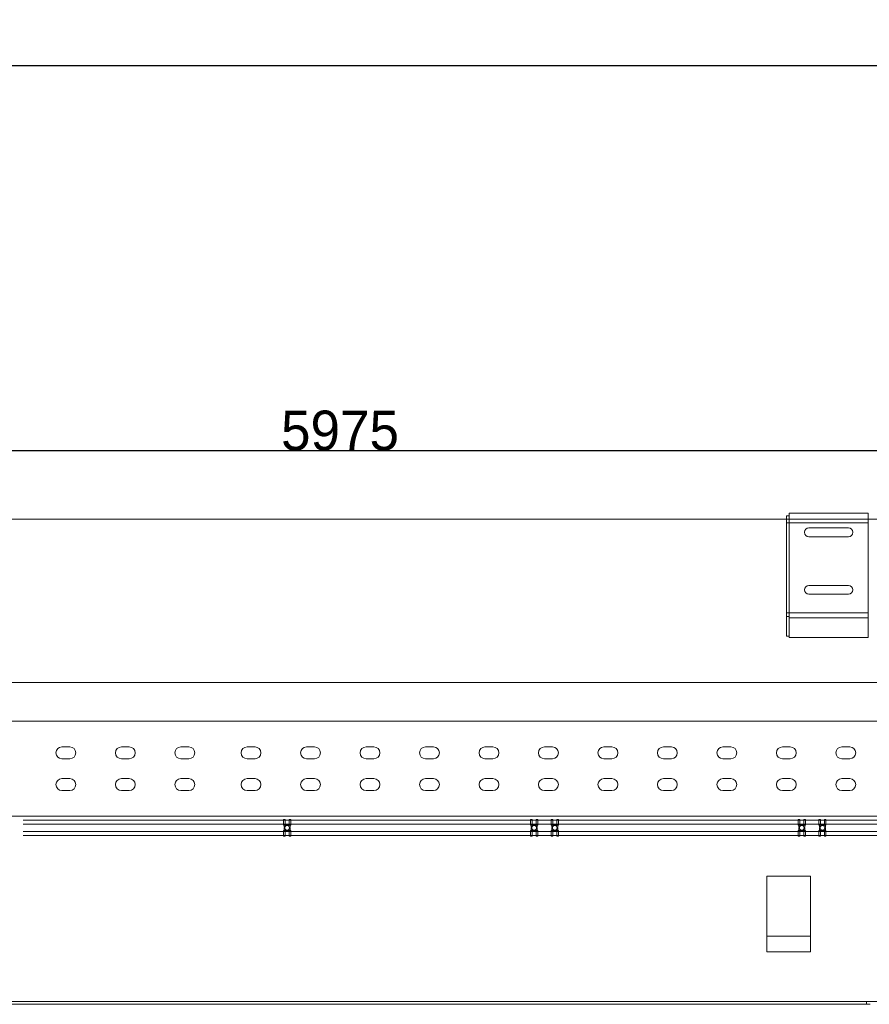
# Model space of a CAD drawing. Extents: x 0 to 59450, y 0 to 42050.
# Tile 68 of 256: x 15198 to 17341, y 20006 to 22489. Entities that reach past the tile are written whole.
import ezdxf

# ---------------------------------------------------------------- set-up
doc = ezdxf.new("R2010")
doc.units = 0
doc.header["$LTSCALE"] = 20
doc.header["$MEASUREMENT"] = 0
doc.layers.get('0').update_dxf_attribs({"linetype": 'CONTINUOUS'})
doc.layers.get('Defpoints').update_dxf_attribs({"linetype": 'CONTINUOUS'})
doc.layers.add('DXF0', color=7, linetype='CONTINUOUS')
doc.dimstyles.new('DXF001', dxfattribs={"dimtxt": 3.1, "dimasz": 2, "dimexe": 2, "dimexo": 0.8, "dimgap": 0.09, "dimtad": 1, "dimdsep": 46, "dimtxsty": 'STANDARD', "dimcen": 0.09, "dimazin": 2, "dimtfac": 0.645161, "dimtdec": 4, "dimtmove": 0, "dimatfit": 3, "dimfxl": 1, "dimtvp": 0.66129, "dimtolj": 1, "dimtzin": 0, "dimarcsym": 0})

# ---------------------------------------------------------------- blocks, each defined once
blk = doc.blocks.new('_OPEN')
at = {"color": 0, "linetype": 'ByBlock', "lineweight": -2}
for p, q in [((-1, 0.166667), (0, 0)), ((0, 0), (-1, -0.166667)), ((0, 0), (-1, 0))]:
    blk.add_line(p, q, dxfattribs=at)
blk = doc.blocks.new('*D17')
at = {"layer": 'Defpoints', "color": 0, "linetype": 'Continuous'}
for p in [(18819.9, 22372.8), (18819.9, 21029.5), (6469.9, 20984.5)]:
    blk.add_point(p, dxfattribs=at)
at = {"layer": 'DXF0', "color": 0, "linetype": 'Continuous', "lineweight": -2}
for p, q in [((6469.9, 20985.3), (6469.9, 22374.8)), ((6471.9, 22372.8), (18817.9, 22372.8)), ((18819.9, 21030.3), (18819.9, 22374.8))]:
    blk.add_line(p, q, dxfattribs=at)
at = {"layer": 'DXF0', "color": 0, "linetype": 'Continuous', "lineweight": -2, "xscale": 2, "yscale": 2, "zscale": 2, "rotation": 180}
blk.add_blockref('_OPEN', (6469.9, 22372.8), dxfattribs=at)
at = {"layer": 'DXF0', "color": 0, "linetype": 'Continuous', "lineweight": -2, "xscale": 2, "yscale": 2, "zscale": 2}
blk.add_blockref('_OPEN', (18819.9, 22372.8), dxfattribs=at)
at = {"layer": 'DXF0', "color": 0, "linetype": 'Continuous', "lineweight": 13, "insert": (12644.9, 22422.9), "char_height": 100, "attachment_point": 5}
blk.add_mtext('\\A1;12350', dxfattribs=at)
blk = doc.blocks.new('*D45')
at = {"color": 0, "linetype": 'Continuous', "lineweight": -2}
for p, q in [((12844.9, 21130.3), (12844.9, 21404.2)), ((12846.9, 21402.2), (18817.9, 21402.2)), ((18819.9, 21030.3), (18819.9, 21404.2))]:
    blk.add_line(p, q, dxfattribs=at)
at = {"layer": 'Defpoints', "color": 0, "linetype": 'Continuous'}
for p in [(18819.9, 21402.2), (12844.9, 21129.5), (18819.9, 21029.5)]:
    blk.add_point(p, dxfattribs=at)
at = {"color": 0, "linetype": 'Continuous', "lineweight": -2, "xscale": 2, "yscale": 2, "zscale": 2, "rotation": 180}
blk.add_blockref('_OPEN', (12844.9, 21402.2), dxfattribs=at)
at = {"color": 0, "linetype": 'Continuous', "lineweight": -2, "xscale": 2, "yscale": 2, "zscale": 2}
blk.add_blockref('_OPEN', (18819.9, 21402.2), dxfattribs=at)
at = {"color": 0, "linetype": 'Continuous', "lineweight": 13, "insert": (16006.3, 21452.3), "char_height": 100, "attachment_point": 5}
blk.add_mtext('\\A1;\\A1;5975', dxfattribs=at)

msp = doc.modelspace()

# ---------------------------------------------------------------- linework, layer by layer
at = {"color": 3, "linetype": 'Continuous', "lineweight": 13}
for p, q in [((7536.52, 21229.52), (16521.935, 21229.52)), ((18469.935, 21229.52), (15261.662, 21229.52)), ((17132.664, 21229.52), (16571.934, 21229.52)), ((17138.664, 21238.036), (17132.664, 21238.036)), ((17132.664, 21220.036), (17132.664, 21238.036)), ((17138.664, 21244.036), (17338.664, 21244.036)), ((17138.664, 21244.036), (17138.664, 21220.036)), ((17338.664, 21220.036), (17338.664, 21244.036)), ((17132.664, 20992.859), (17132.664, 21220.036)), ((17138.664, 21220.036), (17132.664, 21220.036)), ((17138.664, 21220.036), (17138.664, 20992.859)), ((17138.664, 21220.036), (17338.664, 21220.036)), ((17188.664, 21207.036), (17288.664, 21207.036)), ((17338.664, 20992.859), (17338.664, 21220.036)), ((17288.664, 21185.036), (17188.664, 21185.036)), ((17188.664, 21062.036), (17288.664, 21062.036)), ((17288.664, 21040.036), (17188.664, 21040.036)), ((17132.664, 20983.859), (17132.664, 20992.859)), ((17138.664, 20992.859), (17132.664, 20992.859)), ((17132.664, 20933.825), (17132.664, 20983.859)), ((17132.664, 20983.859), (17138.664, 20983.859)), ((17138.664, 20992.859), (17138.664, 20980.859)), ((17138.664, 20992.859), (17338.664, 20992.859)), ((17138.664, 20980.859), (17138.664, 20930.825)), ((17338.664, 20980.859), (17138.664, 20980.859)), ((17338.664, 20980.859), (17338.664, 20992.859)), ((17338.664, 20930.825), (17338.664, 20980.859)), ((17138.664, 20933.825), (17132.664, 20933.825)), ((17138.664, 20930.825), (17338.664, 20930.825)), ((7769.435, 20817.02), (16498.124, 20817.02)), ((18469.936, 20817.02), (14518.746, 20817.02)), ((13663.935, 20720.02), (18105.935, 20720.02)), ((15324.935, 20655.02), (15304.935, 20655.02)), ((15474.935, 20655.02), (15454.935, 20655.02)), ((15624.935, 20655.02), (15604.935, 20655.02)), ((15791.935, 20655.02), (15771.935, 20655.02)), ((15941.935, 20655.02), (15921.935, 20655.02)), ((16091.935, 20655.02), (16071.935, 20655.02)), ((16241.935, 20655.02), (16221.935, 20655.02)), ((16391.935, 20655.02), (16371.935, 20655.02)), ((16541.935, 20655.02), (16521.935, 20655.02)), ((16691.935, 20655.02), (16671.935, 20655.02)), ((16841.935, 20655.02), (16821.935, 20655.02)), ((16991.935, 20655.02), (16971.935, 20655.02)), ((17141.935, 20655.02), (17121.935, 20655.02)), ((17291.935, 20655.02), (17271.935, 20655.02)), ((15304.935, 20625.02), (15324.935, 20625.02)), ((15454.935, 20625.02), (15474.935, 20625.02)), ((15604.935, 20625.02), (15624.935, 20625.02)), ((15771.935, 20625.02), (15791.935, 20625.02)), ((15921.935, 20625.02), (15941.935, 20625.02)), ((16071.935, 20625.02), (16091.935, 20625.02)), ((16221.935, 20625.02), (16241.935, 20625.02)), ((16371.935, 20625.02), (16391.935, 20625.02)), ((16521.935, 20625.02), (16541.935, 20625.02)), ((16671.935, 20625.02), (16691.935, 20625.02)), ((16821.935, 20625.02), (16841.935, 20625.02)), ((16971.935, 20625.02), (16991.935, 20625.02)), ((17121.935, 20625.02), (17141.935, 20625.02)), ((17271.935, 20625.02), (17291.935, 20625.02)), ((15324.935, 20575.02), (15304.935, 20575.02)), ((15474.935, 20575.02), (15454.935, 20575.02)), ((15624.935, 20575.02), (15604.935, 20575.02)), ((15791.935, 20575.02), (15771.935, 20575.02)), ((15941.935, 20575.02), (15921.935, 20575.02)), ((16091.935, 20575.02), (16071.935, 20575.02)), ((16241.935, 20575.02), (16221.935, 20575.02)), ((16391.935, 20575.02), (16371.935, 20575.02)), ((16541.935, 20575.02), (16521.935, 20575.02)), ((16691.935, 20575.02), (16671.935, 20575.02)), ((16841.935, 20575.02), (16821.935, 20575.02)), ((16991.935, 20575.02), (16971.935, 20575.02)), ((17141.935, 20575.02), (17121.935, 20575.02)), ((17291.935, 20575.02), (17271.935, 20575.02)), ((15304.935, 20545.02), (15324.935, 20545.02)), ((15454.935, 20545.02), (15474.935, 20545.02)), ((15604.935, 20545.02), (15624.935, 20545.02)), ((15771.935, 20545.02), (15791.935, 20545.02)), ((15921.935, 20545.02), (15941.935, 20545.02)), ((16071.935, 20545.02), (16091.935, 20545.02)), ((16221.935, 20545.02), (16241.935, 20545.02)), ((16371.935, 20545.02), (16391.935, 20545.02)), ((16521.935, 20545.02), (16541.935, 20545.02)), ((16671.935, 20545.02), (16691.935, 20545.02)), ((16821.935, 20545.02), (16841.935, 20545.02)), ((16971.935, 20545.02), (16991.935, 20545.02)), ((17121.935, 20545.02), (17141.935, 20545.02)), ((17271.935, 20545.02), (17291.935, 20545.02)), ((13663.935, 20480.02), (18095.935, 20480.02)), ((15863.935, 20470.02), (15206.935, 20470.02)), ((15863.935, 20460.02), (15206.935, 20460.02)), ((16486.935, 20470.02), (15829.935, 20470.02)), ((16486.935, 20460.02), (15829.935, 20460.02)), ((15863.935, 20458.02), (15863.935, 20472.02)), ((15863.935, 20472.02), (15867.935, 20472.02)), ((15867.935, 20458.02), (15863.935, 20458.02)), ((15865.435, 20453.42), (15865.435, 20458.021)), ((15867.935, 20472.02), (15867.935, 20458.02)), ((15867.935, 20459.42), (15877.935, 20459.42)), ((15867.937, 20470.62), (15877.935, 20470.62)), ((15877.935, 20472.02), (15877.935, 20458.02)), ((15877.935, 20472.02), (15881.935, 20472.02)), ((15877.935, 20458.02), (15881.935, 20458.02)), ((15880.435, 20453.42), (15880.435, 20458.021)), ((15881.935, 20458.02), (15881.935, 20472.02)), ((16538.935, 20470.02), (15881.935, 20470.02)), ((16538.935, 20460.02), (15881.935, 20460.02)), ((16486.935, 20458.02), (16486.935, 20472.02)), ((16486.935, 20472.02), (16490.935, 20472.02)), ((16490.935, 20458.02), (16486.935, 20458.02)), ((16488.435, 20453.42), (16488.435, 20458.021)), ((16490.934, 20470.62), (16500.936, 20470.62)), ((16490.935, 20472.02), (16490.935, 20458.02)), ((16490.935, 20459.42), (16500.935, 20459.42)), ((16500.935, 20472.02), (16500.935, 20458.02)), ((16500.935, 20472.02), (16504.935, 20472.02)), ((16500.935, 20458.02), (16504.935, 20458.02)), ((16503.435, 20453.42), (16503.435, 20458.021)), ((16504.935, 20458.02), (16504.935, 20472.02)), ((17161.935, 20470.02), (16504.935, 20470.02)), ((17161.935, 20460.02), (16504.935, 20460.02)), ((16538.935, 20458.02), (16538.935, 20472.02)), ((16538.935, 20472.02), (16542.935, 20472.02)), ((16542.935, 20458.02), (16538.935, 20458.02)), ((16540.435, 20453.42), (16540.435, 20458.021)), ((16542.935, 20472.02), (16542.935, 20458.02)), ((16542.935, 20470.62), (16552.933, 20470.62)), ((16542.935, 20459.42), (16552.935, 20459.42)), ((16552.935, 20472.02), (16552.935, 20458.02)), ((16552.935, 20472.02), (16556.935, 20472.02)), ((16552.935, 20458.02), (16556.935, 20458.02)), ((16555.435, 20453.42), (16555.435, 20458.02)), ((16556.935, 20458.02), (16556.935, 20472.02)), ((17213.935, 20470.02), (16556.935, 20470.02)), ((17213.935, 20460.02), (16556.935, 20460.02)), ((17161.935, 20458.02), (17161.935, 20472.02)), ((17161.935, 20472.02), (17165.935, 20472.02)), ((17165.935, 20458.02), (17161.935, 20458.02)), ((17163.435, 20453.42), (17163.435, 20458.021)), ((17165.935, 20472.02), (17165.935, 20458.02)), ((17165.935, 20459.42), (17175.935, 20459.42)), ((17165.937, 20470.62), (17175.935, 20470.62)), ((17175.935, 20472.02), (17175.935, 20458.02)), ((17175.935, 20472.02), (17179.935, 20472.02)), ((17175.935, 20458.02), (17179.935, 20458.02)), ((17178.435, 20453.42), (17178.435, 20458.02)), ((17179.935, 20458.02), (17179.935, 20472.02)), ((17836.935, 20470.02), (17179.935, 20470.02)), ((17836.935, 20460.02), (17179.935, 20460.02)), ((17213.935, 20458.02), (17213.935, 20472.02)), ((17213.935, 20472.02), (17217.935, 20472.02)), ((17217.935, 20458.02), (17213.935, 20458.02)), ((17215.435, 20453.42), (17215.435, 20458.021)), ((17217.934, 20470.62), (17227.935, 20470.62)), ((17217.935, 20472.02), (17217.935, 20458.02)), ((17217.935, 20459.42), (17227.935, 20459.42)), ((17227.935, 20472.02), (17227.935, 20458.02)), ((17227.935, 20472.02), (17231.935, 20472.02)), ((17227.935, 20458.02), (17231.935, 20458.02)), ((17230.435, 20453.42), (17230.435, 20458.021)), ((17231.935, 20458.02), (17231.935, 20472.02)), ((17888.935, 20470.02), (17231.935, 20470.02)), ((17888.935, 20460.02), (17231.935, 20460.02)), ((15863.935, 20442.02), (15206.935, 20442.02)), ((15863.935, 20432.02), (15206.935, 20432.02)), ((16486.935, 20442.02), (15829.935, 20442.02)), ((16486.935, 20432.02), (15829.935, 20432.02)), ((15863.935, 20444.02), (15863.935, 20430.02)), ((15867.935, 20444.02), (15863.935, 20444.02)), ((15865.435, 20448.62), (15865.435, 20444.02)), ((15867.935, 20430.02), (15867.935, 20444.02)), ((15877.935, 20442.62), (15867.935, 20442.62)), ((15877.935, 20431.42), (15867.937, 20431.42)), ((15877.935, 20430.02), (15877.935, 20444.02)), ((15877.935, 20444.02), (15881.935, 20444.02)), ((15880.435, 20448.62), (15880.435, 20444.02)), ((15881.935, 20444.02), (15881.935, 20430.02)), ((16538.935, 20442.02), (15881.935, 20442.02)), ((16538.935, 20432.02), (15881.935, 20432.02)), ((16486.935, 20444.02), (16486.935, 20430.02)), ((16490.935, 20444.02), (16486.935, 20444.02)), ((16488.435, 20448.62), (16488.435, 20444.02)), ((16500.936, 20431.42), (16490.934, 20431.42)), ((16490.935, 20430.02), (16490.935, 20444.02)), ((16500.935, 20442.62), (16490.935, 20442.62)), ((16500.935, 20430.02), (16500.935, 20444.02)), ((16500.935, 20444.02), (16504.935, 20444.02)), ((16503.435, 20448.62), (16503.435, 20444.02)), ((16504.935, 20444.02), (16504.935, 20430.02)), ((17161.935, 20442.02), (16504.935, 20442.02)), ((17161.935, 20432.02), (16504.935, 20432.02)), ((16538.935, 20444.02), (16538.935, 20430.02)), ((16542.935, 20444.02), (16538.935, 20444.02)), ((16540.435, 20448.62), (16540.435, 20444.02)), ((16542.935, 20430.02), (16542.935, 20444.02)), ((16552.935, 20442.62), (16542.935, 20442.62)), ((16552.933, 20431.42), (16542.935, 20431.42)), ((16552.935, 20430.02), (16552.935, 20444.02)), ((16552.935, 20444.02), (16556.935, 20444.02)), ((16555.435, 20448.62), (16555.435, 20444.02)), ((16556.935, 20444.02), (16556.935, 20430.02)), ((17213.935, 20442.02), (16556.935, 20442.02)), ((17213.935, 20432.02), (16556.935, 20432.02)), ((17161.935, 20444.02), (17161.935, 20430.02)), ((17165.935, 20444.02), (17161.935, 20444.02)), ((17163.435, 20448.62), (17163.435, 20444.02)), ((17165.935, 20430.02), (17165.935, 20444.02)), ((17175.935, 20442.62), (17165.935, 20442.62)), ((17175.935, 20431.42), (17165.937, 20431.42)), ((17175.935, 20430.02), (17175.935, 20444.02)), ((17175.935, 20444.02), (17179.935, 20444.02)), ((17178.435, 20448.62), (17178.435, 20444.02)), ((17179.935, 20444.02), (17179.935, 20430.02)), ((17836.935, 20442.02), (17179.935, 20442.02)), ((17836.935, 20432.02), (17179.935, 20432.02)), ((17213.935, 20444.02), (17213.935, 20430.02)), ((17217.935, 20444.02), (17213.935, 20444.02)), ((17215.435, 20448.62), (17215.435, 20444.02)), ((17227.935, 20431.42), (17217.934, 20431.42)), ((17217.935, 20430.02), (17217.935, 20444.02)), ((17227.935, 20442.62), (17217.935, 20442.62)), ((17227.935, 20430.02), (17227.935, 20444.02)), ((17227.935, 20444.02), (17231.935, 20444.02)), ((17230.435, 20448.62), (17230.435, 20444.02)), ((17231.935, 20444.02), (17231.935, 20430.02)), ((17888.935, 20442.02), (17231.935, 20442.02)), ((17888.935, 20432.02), (17231.935, 20432.02)), ((15867.935, 20430.02), (15863.935, 20430.02)), ((15881.935, 20430.02), (15877.935, 20430.02)), ((16490.935, 20430.02), (16486.935, 20430.02)), ((16504.935, 20430.02), (16500.935, 20430.02)), ((16542.935, 20430.02), (16538.935, 20430.02)), ((16556.935, 20430.02), (16552.935, 20430.02)), ((17165.935, 20430.02), (17161.935, 20430.02)), ((17179.935, 20430.02), (17175.935, 20430.02)), ((17217.935, 20430.02), (17213.935, 20430.02)), ((17231.935, 20430.02), (17227.935, 20430.02)), ((17083.109, 20177.907), (17083.109, 20329.013)), ((17083.109, 20329.013), (17193.109, 20329.013)), ((17193.109, 20329.013), (17193.109, 20177.907)), ((17083.109, 20177.907), (17083.109, 20137.907)), ((17193.109, 20177.907), (17083.109, 20177.907)), ((17193.109, 20137.907), (17193.109, 20177.907)), ((17083.109, 20137.907), (17193.109, 20137.907)), ((11012.258, 20013.02), (17463.097, 20013.02)), ((17333.706, 20013.02), (17333.706, 20006.02)), ((17333.706, 20006.02), (10879.483, 20006.02)), ((17333.706, 20006.02), (17343.706, 20006.02))]:
    msp.add_line(p, q, dxfattribs=at)
for centre in [(15872.935, 20451.02), (16495.935, 20451.02), (16547.935, 20451.02), (17170.935, 20451.02), (17222.935, 20451.02)]:
    msp.add_circle(centre, 6, dxfattribs=at)
for centre, radius, start, end in [((17188.664, 21196.036), 11, 90, 270), ((17288.664, 21196.036), 11, 270, 450), ((17188.664, 21051.036), 11, 90, 270), ((17288.664, 21051.036), 11, 270, 450), ((15304.935, 20640.02), 15, 90, 270), ((15324.935, 20640.02), 15, 270, 450), ((15454.935, 20640.02), 15, 90, 270), ((15474.935, 20640.02), 15, 270, 450), ((15604.935, 20640.02), 15, 90, 270), ((15624.935, 20640.02), 15, 270, 450), ((15771.935, 20640.02), 15, 90, 270), ((15791.935, 20640.02), 15, 270, 450), ((15921.935, 20640.02), 15, 90, 270), ((15941.935, 20640.02), 15, 270, 450), ((16071.935, 20640.02), 15, 90, 270), ((16091.935, 20640.02), 15, 270, 450), ((16221.935, 20640.02), 15, 90, 270), ((16241.935, 20640.02), 15, 270, 450), ((16371.935, 20640.02), 15, 90, 270), ((16391.935, 20640.02), 15, 270, 450), ((16521.935, 20640.02), 15, 90, 270), ((16541.935, 20640.02), 15, 270, 450), ((16671.935, 20640.02), 15, 90, 270), ((16691.935, 20640.02), 15, 270, 450), ((16821.935, 20640.02), 15, 90, 270), ((16841.935, 20640.02), 15, 270, 450), ((16971.935, 20640.02), 15, 90, 270), ((16991.935, 20640.02), 15, 270, 450), ((17121.935, 20640.02), 15, 90, 270), ((17141.935, 20640.02), 15, 270, 450), ((17271.935, 20640.02), 15, 90, 270), ((17291.935, 20640.02), 15, 270, 450), ((15304.935, 20560.02), 15, 90, 270), ((15324.935, 20560.02), 15, 270, 450), ((15454.935, 20560.02), 15, 90, 270), ((15474.935, 20560.02), 15, 270, 450), ((15604.935, 20560.02), 15, 90, 270), ((15624.935, 20560.02), 15, 270, 450), ((15771.935, 20560.02), 15, 90, 270), ((15791.935, 20560.02), 15, 270, 450), ((15921.935, 20560.02), 15, 90, 270), ((15941.935, 20560.02), 15, 270, 450), ((16071.935, 20560.02), 15, 90, 270), ((16091.935, 20560.02), 15, 270, 450), ((16221.935, 20560.02), 15, 90, 270), ((16241.935, 20560.02), 15, 270, 450), ((16371.935, 20560.02), 15, 90, 270), ((16391.935, 20560.02), 15, 270, 450), ((16521.935, 20560.02), 15, 90, 270), ((16541.935, 20560.02), 15, 270, 450), ((16671.935, 20560.02), 15, 90, 270), ((16691.935, 20560.02), 15, 270, 450), ((16821.935, 20560.02), 15, 90, 270), ((16841.935, 20560.02), 15, 270, 450), ((16971.935, 20560.02), 15, 90, 270), ((16991.935, 20560.02), 15, 270, 450), ((17121.935, 20560.02), 15, 90, 270), ((17141.935, 20560.02), 15, 270, 450), ((17271.935, 20560.02), 15, 90, 270), ((17291.935, 20560.02), 15, 270, 450), ((15872.935, 20453.42), 7.5, 180, 226.26127), ((15872.935, 20448.62), 7.5, 161.33708, 180), ((15872.935, 20453.42), 7.5, 313.73873, 360), ((15872.935, 20448.62), 7.5, 0, 18.66292), ((16495.935, 20453.42), 7.5, 180, 226.26127), ((16495.935, 20448.62), 7.5, 161.33708, 180), ((16495.935, 20453.42), 7.5, 313.73873, 360), ((16495.935, 20448.62), 7.5, 0, 18.66292), ((16547.935, 20453.42), 7.5, 180, 226.26127), ((16547.935, 20448.62), 7.5, 161.33708, 180), ((16547.935, 20453.42), 7.5, 313.73873, 360), ((16547.935, 20448.62), 7.5, 0, 18.66292), ((17170.935, 20453.42), 7.5, 180, 226.26127), ((17170.935, 20448.62), 7.5, 161.33708, 180), ((17170.935, 20453.42), 7.5, 313.73873, 360), ((17170.935, 20448.62), 7.5, 0, 18.66292), ((17222.935, 20453.42), 7.5, 180, 226.26127), ((17222.935, 20448.62), 7.5, 161.33708, 180), ((17222.935, 20453.42), 7.5, 313.73873, 360), ((17222.935, 20448.62), 7.5, 0, 18.66292)]:
    msp.add_arc(centre, radius, start, end, dxfattribs=at)

# ---------------------------------------------------------------- dimensions: what is measured, and where the dimension line sits
at = {"color": 7, "linetype": 'Continuous', "lineweight": 13}
dim = msp.add_linear_dim(base=(18819.935, 21402.206), p1=(12844.935, 21129.52), p2=(18819.935, 21029.52), text='\\A1;5975', dimstyle='DXF001', override={"dimtxt": 100, "dimasz": 2, "dimblk1": 'OPEN', "dimblk2": 'OPEN', "dimsah": 1}, dxfattribs=at)
dim.commit()
dim.dimension.update_dxf_attribs({"geometry": '*D45', "text_midpoint": (16006.335, 21402.206), "dimtype": 160})
at = {"layer": 'DXF0', "color": 7, "linetype": 'Continuous', "lineweight": 13}
dim = msp.add_linear_dim(base=(18819.935, 22372.831), p1=(6469.935, 20984.52), p2=(18819.935, 21029.52), dimstyle='DXF001', override={"dimtxt": 100, "dimasz": 2, "dimblk1": 'OPEN', "dimblk2": 'OPEN', "dimsah": 1}, dxfattribs=at)
dim.commit()
dim.dimension.update_dxf_attribs({"geometry": '*D17', "text_midpoint": (12644.935, 22422.921)})

doc.saveas('drawing.dxf')
